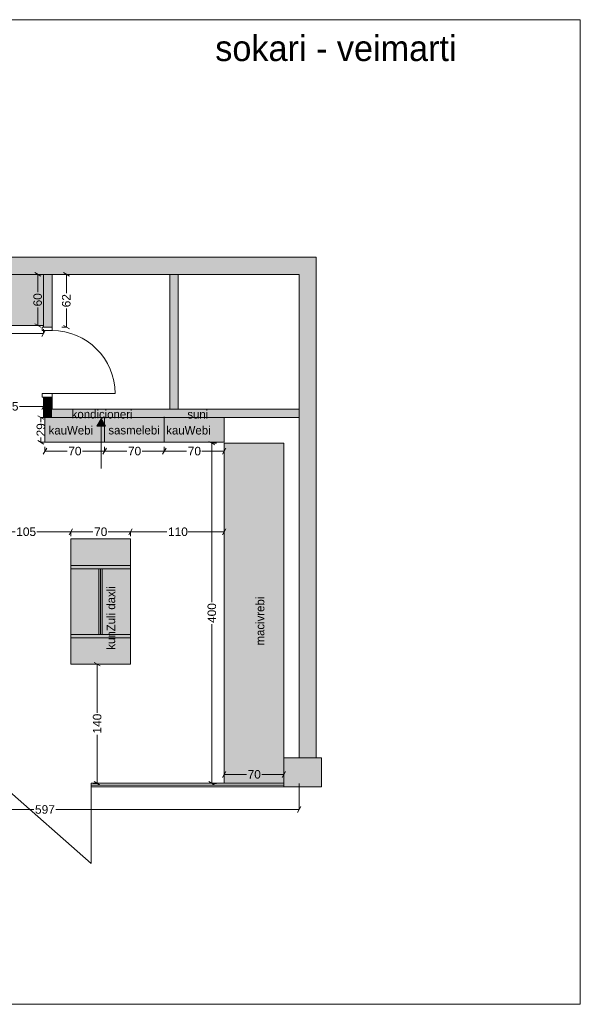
# Model space of a CAD drawing. Header units: millimetres. Extents: x 989922 to 1002969, y -232042 to -220492.
# Tile 2 of 2: x 996394 to 1002969, y -232042 to -220492. Entities that reach past the tile are written whole.
import ezdxf

# ---------------------------------------------------------------- set-up
doc = ezdxf.new("R2010")
doc.units = ezdxf.units.MM
doc.header["$MEASUREMENT"] = 0
for name, color, linetype, lineweight in [('Interior - Partition_Pen_No__1', 7, 'Continuous', 0), ('New_Archicad Doors_Pen_No__1', 7, 'Continuous', 0), ('New_Archicad Doors_Pen_No__27', 7, 'Continuous', 0), ('New_Drawing & Figure_Pen_No__1', 7, 'Continuous', 0), ('New_Drawing & Figure_Pen_No__20', 1, 'Continuous', 0), ('New_Structural - Bearing_Pen_No__27', 7, 'Continuous', 0), ('New_Structural - Bearing_Pen_No__42', 8, 'Continuous', 0), ('New_ZAROSLI_Pen_No__1', 7, 'Continuous', 0)]:
    doc.layers.add(name, color=color, linetype=linetype, lineweight=lineweight)
for name, color, linetype, lineweight, true_color in [('Interior - Partition_Pen_No__165', 7, 'Continuous', 0, 0x80d6ff), ('New_Drawing & Figure_Pen_No__103', 7, 'Continuous', 0, 0xffcc99), ('New_Drawing & Figure_Pen_No__109', 7, 'Continuous', 0, 0xb4e4dc), ('New_Drawing & Figure_Pen_No__180', 7, 'Continuous', 0, 0xd6cda7)]:
    doc.layers.add(name, color=color, linetype=linetype, lineweight=lineweight, true_color=true_color)
for name, color, linetype in [('New_Archicad Doors', 7, 'Continuous'), ('New_Drawing & Figure', 7, 'Continuous'), ('New_Structural - Bearing', 7, 'Continuous'), ('New_ZAROSLI', 7, 'Continuous')]:
    doc.layers.add(name, color=color, linetype=linetype)
doc.styles.add('GENERATED_STYLE_2', font='arial.ttf')
doc.styles.add('GENERATED_STYLE_3', font='txt')
doc.dimstyles.new('GENERATED_STYLE__1', dxfattribs={"dimtxt": 100, "dimasz": 53.2, "dimexe": 0.18, "dimexo": 300, "dimgap": 0, "dimtad": 0, "dimtih": 1, "dimtoh": 1, "dimdec": 0, "dimlfac": 0.1, "dimzin": 0, "dimdsep": 46, "dimtxsty": 'GENERATED_STYLE_2', "dimblk": 'ARROWHEAD_2', "dimblk1": 'ARROWHEAD_2', "dimblk2": 'ARROWHEAD_2', "dimcen": 0.09, "dimclrd": 7, "dimclre": 7, "dimclrt": 7, "dimadec": 0, "dimazin": 0, "dimtfac": 1, "dimtdec": 4, "dimtmove": 0, "dimatfit": 3, "dimfxl": 1, "dimtolj": 1, "dimtzin": 0, "dimarcsym": 0})
doc.dimstyles.new('GENERATED_STYLE__2', dxfattribs={"dimtxt": 100, "dimasz": 53.2, "dimexe": 0.18, "dimexo": 300, "dimgap": 0, "dimtad": 0, "dimdec": 0, "dimlfac": 0.1, "dimzin": 0, "dimdsep": 46, "dimtxsty": 'GENERATED_STYLE_2', "dimblk": 'ARROWHEAD_2', "dimblk1": 'ARROWHEAD_2', "dimblk2": 'ARROWHEAD_2', "dimcen": 0.09, "dimclrd": 7, "dimclre": 7, "dimclrt": 7, "dimadec": 0, "dimazin": 0, "dimtfac": 1, "dimtdec": 4, "dimtmove": 0, "dimatfit": 3, "dimfxl": 1, "dimtolj": 1, "dimtzin": 0, "dimarcsym": 0})

# ---------------------------------------------------------------- blocks, each defined once
blk = doc.blocks.new('Wall_40', base_point=(993663, -223280))
at = {"layer": 'New_Structural - Bearing_Pen_No__42', "linetype": 'Continuous', "lineweight": 0, "true_color": 0x7f7f7f}
for points in [[(999673, -223280), (993923, -223280), (993923, -223480), (999673, -223480)], [(999673, -223480), (999873, -223480), (999873, -223280)], [(999673, -223280), (999673, -223480), (999873, -223280)]]:
    blk.add_hatch(color=8, dxfattribs=at).paths.add_polyline_path(points)
at = {"layer": 'New_Structural - Bearing_Pen_No__27', "color": 7, "linetype": 'Continuous', "lineweight": 0, "flags": 128}
for points in [[(999873, -223280), (993923, -223280)], [(999873, -223280), (999873, -223480)], [(993923, -223480), (999673, -223480)]]:
    blk.add_lwpolyline(points, dxfattribs=at)
blk = doc.blocks.new('Wall_41', base_point=(999873, -223280))
at = {"layer": 'New_Structural - Bearing_Pen_No__42', "linetype": 'Continuous', "lineweight": 0, "true_color": 0x7f7f7f}
blk.add_hatch(color=8, dxfattribs=at).paths.add_polyline_path([(999673, -223480), (999673, -229150), (999873, -229150), (999873, -223480)])
at = {"layer": 'New_Structural - Bearing_Pen_No__27', "color": 7, "linetype": 'Continuous', "lineweight": 0, "flags": 128}
for points in [[(999673, -223480), (999673, -229150)], [(999873, -229150), (999873, -223480)], [(999673, -229150), (999873, -229150)]]:
    blk.add_lwpolyline(points, dxfattribs=at)
blk = doc.blocks.new('Wall_43', base_point=(999933, -229150))
at = {"layer": 'New_Structural - Bearing_Pen_No__42', "linetype": 'Continuous', "lineweight": 0, "true_color": 0x7f7f7f}
blk.add_hatch(color=8, dxfattribs=at).paths.add_polyline_path([(999493, -229150), (999493, -229490), (999933, -229490), (999933, -229150)])
at = {"layer": 'New_Structural - Bearing_Pen_No__27', "color": 7, "linetype": 'Continuous', "lineweight": 0, "flags": 128}
for points in [[(999493, -229150), (999493, -229490)], [(999933, -229150), (999493, -229150)], [(999933, -229490), (999933, -229150)], [(999493, -229490), (999933, -229490)]]:
    blk.add_lwpolyline(points, dxfattribs=at)
blk = doc.blocks.new('Wall_44', base_point=(999673, -225160))
at = {"layer": 'New_Structural - Bearing_Pen_No__42', "linetype": 'Continuous', "lineweight": 0, "true_color": 0x7f7f7f}
for points in [[(996773, -225060), (996673, -225060), (996673, -225160)], [(996773, -225060), (996673, -225160), (996773, -225160)], [(996773, -225160), (999673, -225160), (999673, -225060), (996773, -225060)]]:
    blk.add_hatch(color=8, dxfattribs=at).paths.add_polyline_path(points)
at = {"layer": 'New_Structural - Bearing_Pen_No__27', "color": 7, "linetype": 'Continuous', "lineweight": 0, "flags": 128}
for points in [[(996673, -225160), (996673, -225060)], [(999673, -225060), (996773, -225060)], [(999673, -225060), (999673, -225160)], [(996673, -225160), (999673, -225160)]]:
    blk.add_lwpolyline(points, dxfattribs=at)
blk = doc.blocks.new('Door 27_9')
at = {"layer": 'New_Archicad Doors_Pen_No__1', "color": 7, "linetype": 'Continuous', "lineweight": 0}
for p, q in [((370, 0), (370, 740)), ((-370, 0), (-410, 0)), ((-410, 0), (-410, -115)), ((-370, -115), (-370, 0)), ((410, 0), (370, 0)), ((370, 0), (370, -115)), ((410, -115), (410, 0)), ((-410, -115), (-370, -115)), ((370, -115), (410, -115))]:
    blk.add_line(p, q, dxfattribs=at)
blk.add_arc((370, 0), 740, 90, 180, dxfattribs=at)
at = {"layer": 'New_Archicad Doors_Pen_No__27', "color": 7, "linetype": 'Continuous', "lineweight": 0}
for p, q in [((-410, 0), (-447, 0)), ((-410, 0), (-447, 0)), ((-410, 0), (-410, -100)), ((-410, 0), (-410, -100)), ((410, 0), (410, -100)), ((410, 0), (410, -100)), ((410, 0), (447, 0)), ((410, 0), (447, 0)), ((-410, -100), (-447, -100)), ((-410, -100), (-447, -100)), ((410, -100), (447, -100)), ((410, -100), (447, -100))]:
    blk.add_line(p, q, dxfattribs=at)
blk = doc.blocks.new('Wall_45', base_point=(996673, -225160))
at = {"layer": 'New_Structural - Bearing_Pen_No__42', "linetype": 'Continuous', "lineweight": 0, "true_color": 0x7f7f7f}
for points in [[(996773, -223480), (996673, -223480), (996673, -224099), (996773, -224099)], [(996673, -225060), (996773, -225060), (996773, -224919), (996673, -224919)]]:
    blk.add_hatch(color=8, dxfattribs=at).paths.add_polyline_path(points)
at = {"layer": 'New_Structural - Bearing_Pen_No__27', "color": 7, "linetype": 'Continuous', "lineweight": 0}
for p, q in [((996673, -224099), (996673, -224062)), ((996773, -224099), (996773, -224062)), ((996773, -224099), (996673, -224099)), ((996673, -224919), (996673, -224956)), ((996773, -224919), (996673, -224919)), ((996773, -224919), (996773, -224956))]:
    blk.add_line(p, q, dxfattribs=at)
at = {"layer": 'New_Structural - Bearing_Pen_No__27', "color": 7, "linetype": 'Continuous', "lineweight": 0, "flags": 128}
for points in [[(996773, -223480), (996673, -223480)], [(996673, -223480), (996673, -224099)], [(996773, -224099), (996773, -223480)], [(996673, -224919), (996673, -225060)], [(996773, -225060), (996773, -224919)]]:
    blk.add_lwpolyline(points, dxfattribs=at)
at = {"layer": 'New_Archicad Doors', "color": 21, "linetype": 'Continuous', "lineweight": 0, "true_color": 0xff9955, "zscale": 1000, "rotation": 270}
blk.add_blockref('Door 27_9', (996773, -224509), dxfattribs=at)
blk = doc.blocks.new('Wall_46', base_point=(998253, -223480))
at = {"layer": 'New_Structural - Bearing_Pen_No__42', "linetype": 'Continuous', "lineweight": 0, "true_color": 0x7f7f7f}
blk.add_hatch(color=8, dxfattribs=at).paths.add_polyline_path([(998153, -223480), (998153, -225060), (998253, -225060), (998253, -223480)])
at = {"layer": 'New_Structural - Bearing_Pen_No__27', "color": 7, "linetype": 'Continuous', "lineweight": 0, "flags": 128}
for points in [[(998153, -223480), (998153, -225060)], [(998253, -223480), (998153, -223480)], [(998253, -225060), (998253, -223480)], [(998153, -225060), (998253, -225060)]]:
    blk.add_lwpolyline(points, dxfattribs=at)
blk = doc.blocks.new('Line_2', base_point=(997350, -225756))
at = {"layer": 'New_Drawing & Figure_Pen_No__20', "linetype": 'Continuous', "lineweight": 0}
blk.add_hatch(color=1, dxfattribs=at).paths.add_polyline_path([(997350, -225174), (997300, -225260), (997400, -225260)])
at = {"layer": 'New_Drawing & Figure_Pen_No__1', "color": 7, "linetype": 'Continuous', "lineweight": 0}
blk.add_line((997350, -225756), (997350, -225260), dxfattribs=at)
at = {"layer": 'New_Drawing & Figure_Pen_No__20', "color": 1, "linetype": 'Continuous', "lineweight": 0}
for p, q in [((997350, -225174), (997300, -225260)), ((997350, -225174), (997400, -225260)), ((997400, -225260), (997300, -225260))]:
    blk.add_line(p, q, dxfattribs=at)
blk = doc.blocks.new('*D135')
at = {"layer": 'New_ZAROSLI_Pen_No__1', "color": 7, "linetype": 'Continuous', "lineweight": 0, "transparency": 16777216}
for p, q in [((996941, -223480), (996889, -223480)), ((996976, -223500), (996906, -223459)), ((996941, -223699), (996941, -223480)), ((996941, -224099), (996941, -223880)), ((996941, -224099), (996889, -224099)), ((996906, -224079), (996976, -224120))]:
    blk.add_line(p, q, dxfattribs=at)
at = {"layer": 'New_ZAROSLI_Pen_No__1', "color": 7, "lineweight": 0, "transparency": 16777216, "insert": (996991, -223866), "char_height": 100, "attachment_point": 7, "rotation": 90, "style": 'GENERATED_STYLE_2'}
blk.add_mtext('\\A1;{\\pql;\\fArial|b0|i0|c204|p0;\\W1.000000;62}', dxfattribs=at)
blk = doc.blocks.new('ARROWHEAD_2')
at = {"color": 0, "linetype": 'Continuous', "lineweight": 0}
for p, q in [((0, 0), (-1, 0)), ((-0.38, -0.66), (0.38, 0.66))]:
    blk.add_line(p, q, dxfattribs=at)
blk = doc.blocks.new('*D137')
at = {"layer": 'New_ZAROSLI_Pen_No__1', "color": 7, "linetype": 'Continuous', "lineweight": 0, "transparency": 16777216}
for p, q in [((995927, -225029), (995927, -224976)), ((995947, -224994), (995907, -225064)), ((995927, -225029), (996210, -225029)), ((996390, -225029), (996673, -225029)), ((996653, -225064), (996693, -224994)), ((996673, -225081), (996673, -225029))]:
    blk.add_line(p, q, dxfattribs=at)
at = {"layer": 'New_ZAROSLI_Pen_No__1', "color": 7, "lineweight": 0, "transparency": 16777216, "insert": (996224, -225079), "char_height": 100, "attachment_point": 7, "style": 'GENERATED_STYLE_2'}
blk.add_mtext('\\A1;{\\pql;\\fArial|b0|i0|c204|p0;\\W1.000000;75}', dxfattribs=at)
blk = doc.blocks.new('*D141')
at = {"layer": 'New_ZAROSLI_Pen_No__1', "color": 7, "linetype": 'Continuous', "lineweight": 0, "transparency": 16777216}
for p, q in [((994743, -224139), (994703, -224209)), ((994723, -224174), (994723, -224122)), ((994723, -224174), (995569, -224174)), ((995826, -224174), (996673, -224174)), ((996653, -224209), (996693, -224139)), ((996673, -224174), (996673, -224122))]:
    blk.add_line(p, q, dxfattribs=at)
at = {"layer": 'New_ZAROSLI_Pen_No__1', "color": 7, "lineweight": 0, "transparency": 16777216, "insert": (995583, -224224), "char_height": 100, "attachment_point": 7, "style": 'GENERATED_STYLE_2'}
blk.add_mtext('\\A1;{\\pql;\\fArial|b0|i0|c204|p0;\\W1.000000;195}', dxfattribs=at)
blk = doc.blocks.new('*D177')
at = {"layer": 'New_ZAROSLI_Pen_No__1', "color": 7, "linetype": 'Continuous', "lineweight": 0, "transparency": 16777216}
for p, q in [((996640, -223500), (996570, -223459)), ((996605, -223689), (996605, -223480)), ((996658, -223480), (996605, -223480)), ((996605, -224080), (996605, -223870)), ((996570, -224059), (996640, -224100)), ((996658, -224080), (996605, -224080))]:
    blk.add_line(p, q, dxfattribs=at)
at = {"layer": 'New_ZAROSLI_Pen_No__1', "color": 7, "lineweight": 0, "transparency": 16777216, "insert": (996655, -223856), "char_height": 100, "attachment_point": 7, "rotation": 90, "style": 'GENERATED_STYLE_2'}
blk.add_mtext('\\A1;{\\pql;\\fArial|b0|i0|c204|p0;\\W1.000000;60}', dxfattribs=at)
blk = doc.blocks.new('*D185')
at = {"layer": 'New_ZAROSLI_Pen_No__1', "color": 7, "linetype": 'Continuous', "lineweight": 0, "transparency": 16777216}
for p, q in [((998813, -229311), (998773, -229381)), ((998793, -229346), (999053, -229346)), ((998793, -229399), (998793, -229346)), ((999233, -229346), (999493, -229346)), ((999473, -229381), (999513, -229311)), ((999493, -229399), (999493, -229346))]:
    blk.add_line(p, q, dxfattribs=at)
at = {"layer": 'New_ZAROSLI_Pen_No__1', "color": 7, "lineweight": 0, "transparency": 16777216, "insert": (999067, -229396), "char_height": 100, "attachment_point": 7, "style": 'GENERATED_STYLE_2'}
blk.add_mtext('\\A1;{\\pql;\\fArial|b0|i0|c204|p0;\\W1.000000;70}', dxfattribs=at)
blk = doc.blocks.new('*D186')
at = {"layer": 'New_ZAROSLI_Pen_No__1', "color": 7, "linetype": 'Continuous', "lineweight": 0, "transparency": 16777216}
for p, q in [((997338, -228073), (997268, -228033)), ((997303, -228623), (997303, -228053)), ((997392, -228053), (997303, -228053)), ((997303, -229450), (997303, -228880)), ((997303, -229450), (997251, -229450)), ((997268, -229429), (997338, -229470))]:
    blk.add_line(p, q, dxfattribs=at)
at = {"layer": 'New_ZAROSLI_Pen_No__1', "color": 7, "lineweight": 0, "transparency": 16777216, "insert": (997353, -228866), "char_height": 100, "attachment_point": 7, "rotation": 90, "style": 'GENERATED_STYLE_2'}
blk.add_mtext('\\A1;{\\pql;\\fArial|b0|i0|c204|p0;\\W1.000000;140}', dxfattribs=at)
blk = doc.blocks.new('*D187')
at = {"layer": 'New_ZAROSLI_Pen_No__1', "color": 7, "linetype": 'Continuous', "lineweight": 0, "transparency": 16777216}
for p, q in [((993703, -229758), (993703, -229450)), ((999673, -229758), (999673, -229450)), ((993723, -229723), (993683, -229793)), ((993703, -229758), (996559, -229758)), ((996816, -229758), (999673, -229758)), ((999653, -229793), (999693, -229723))]:
    blk.add_line(p, q, dxfattribs=at)
at = {"layer": 'New_ZAROSLI_Pen_No__1', "color": 7, "lineweight": 0, "transparency": 16777216, "insert": (996573, -229808), "char_height": 100, "attachment_point": 7, "style": 'GENERATED_STYLE_2'}
blk.add_mtext('\\A1;{\\pql;\\fArial|b0|i0|c204|p0;\\W1.000000;597}', dxfattribs=at)
blk = doc.blocks.new('*D261')
at = {"layer": 'New_ZAROSLI_Pen_No__1', "color": 7, "linetype": 'Continuous', "lineweight": 0, "transparency": 16777216}
for p, q in [((998683, -225480), (998613, -225439)), ((998648, -227326), (998648, -225460)), ((998701, -225460), (998648, -225460)), ((998648, -229450), (998648, -227583)), ((998613, -229429), (998683, -229470)), ((998701, -229450), (998648, -229450))]:
    blk.add_line(p, q, dxfattribs=at)
at = {"layer": 'New_ZAROSLI_Pen_No__1', "color": 7, "lineweight": 0, "transparency": 16777216, "insert": (998698, -227569), "char_height": 100, "attachment_point": 7, "rotation": 90, "style": 'GENERATED_STYLE_2'}
blk.add_mtext('\\A1;{\\pql;\\fArial|b0|i0|c204|p0;\\W1.000000;400}', dxfattribs=at)
blk = doc.blocks.new('*D262')
at = {"layer": 'New_ZAROSLI_Pen_No__1', "color": 7, "linetype": 'Continuous', "lineweight": 0, "transparency": 16777216}
for p, q in [((996678, -225180), (996608, -225139)), ((996643, -225214), (996643, -225160)), ((996696, -225160), (996643, -225160)), ((996608, -225429), (996678, -225470)), ((996643, -225450), (996643, -225395)), ((996696, -225450), (996643, -225450))]:
    blk.add_line(p, q, dxfattribs=at)
at = {"layer": 'New_ZAROSLI_Pen_No__1', "color": 7, "lineweight": 0, "transparency": 16777216, "insert": (996693, -225381), "char_height": 100, "attachment_point": 7, "rotation": 90, "style": 'GENERATED_STYLE_2'}
blk.add_mtext('\\A1;{\\pql;\\fArial|b0|i0|c204|p0;\\W1.000000;29}', dxfattribs=at)
blk = doc.blocks.new('*D263')
at = {"layer": 'New_ZAROSLI_Pen_No__1', "color": 7, "linetype": 'Continuous', "lineweight": 0, "transparency": 16777216}
for p, q in [((996710, -225519), (996669, -225589)), ((996689, -225554), (996689, -225502)), ((996689, -225554), (996949, -225554)), ((997130, -225554), (997389, -225554)), ((997410, -225519), (997369, -225589)), ((997389, -225554), (997389, -225502))]:
    blk.add_line(p, q, dxfattribs=at)
at = {"layer": 'New_ZAROSLI_Pen_No__1', "color": 7, "lineweight": 0, "transparency": 16777216, "insert": (996963, -225604), "char_height": 100, "attachment_point": 7, "style": 'GENERATED_STYLE_2'}
blk.add_mtext('\\A1;{\\pql;\\fArial|b0|i0|c204|p0;\\W1.000000;70}', dxfattribs=at)
blk = doc.blocks.new('*D264')
at = {"layer": 'New_ZAROSLI_Pen_No__1', "color": 7, "linetype": 'Continuous', "lineweight": 0, "transparency": 16777216}
for p, q in [((997410, -225519), (997369, -225589)), ((997389, -225554), (997389, -225502)), ((997389, -225554), (997649, -225554)), ((997830, -225554), (998089, -225554)), ((998110, -225519), (998069, -225589)), ((998089, -225554), (998089, -225502))]:
    blk.add_line(p, q, dxfattribs=at)
at = {"layer": 'New_ZAROSLI_Pen_No__1', "color": 7, "lineweight": 0, "transparency": 16777216, "insert": (997663, -225604), "char_height": 100, "attachment_point": 7, "style": 'GENERATED_STYLE_2'}
blk.add_mtext('\\A1;{\\pql;\\fArial|b0|i0|c204|p0;\\W1.000000;70}', dxfattribs=at)
blk = doc.blocks.new('*D265')
at = {"layer": 'New_ZAROSLI_Pen_No__1', "color": 7, "linetype": 'Continuous', "lineweight": 0, "transparency": 16777216}
for p, q in [((998110, -225519), (998069, -225589)), ((998089, -225554), (998089, -225502)), ((998089, -225554), (998351, -225554)), ((998531, -225554), (998793, -225554)), ((998773, -225589), (998813, -225519)), ((998793, -225554), (998793, -225502))]:
    blk.add_line(p, q, dxfattribs=at)
at = {"layer": 'New_ZAROSLI_Pen_No__1', "color": 7, "lineweight": 0, "transparency": 16777216, "insert": (998365, -225604), "char_height": 100, "attachment_point": 7, "style": 'GENERATED_STYLE_2'}
blk.add_mtext('\\A1;{\\pql;\\fArial|b0|i0|c204|p0;\\W1.000000;70}', dxfattribs=at)
blk = doc.blocks.new('*D268')
at = {"layer": 'New_ZAROSLI_Pen_No__1', "color": 7, "linetype": 'Continuous', "lineweight": 0, "transparency": 16777216}
for p, q in [((995963, -226465), (995922, -226535)), ((997013, -226465), (996972, -226535)), ((995942, -226552), (995942, -226500)), ((995942, -226500), (996339, -226500)), ((996596, -226500), (996992, -226500)), ((996992, -226552), (996992, -226500))]:
    blk.add_line(p, q, dxfattribs=at)
at = {"layer": 'New_ZAROSLI_Pen_No__1', "color": 7, "lineweight": 0, "transparency": 16777216, "insert": (996353, -226550), "char_height": 100, "attachment_point": 7, "style": 'GENERATED_STYLE_2'}
blk.add_mtext('\\A1;{\\pql;\\fArial|b0|i0|c204|p0;\\W1.000000;105}', dxfattribs=at)
blk = doc.blocks.new('*D269')
at = {"layer": 'New_ZAROSLI_Pen_No__1', "color": 7, "linetype": 'Continuous', "lineweight": 0, "transparency": 16777216}
for p, q in [((997013, -226465), (996972, -226535)), ((997713, -226465), (997672, -226535)), ((996992, -226552), (996992, -226500)), ((996992, -226500), (997252, -226500)), ((997433, -226500), (997692, -226500)), ((997692, -226552), (997692, -226500))]:
    blk.add_line(p, q, dxfattribs=at)
at = {"layer": 'New_ZAROSLI_Pen_No__1', "color": 7, "lineweight": 0, "transparency": 16777216, "insert": (997266, -226550), "char_height": 100, "attachment_point": 7, "style": 'GENERATED_STYLE_2'}
blk.add_mtext('\\A1;{\\pql;\\fArial|b0|i0|c204|p0;\\W1.000000;70}', dxfattribs=at)
blk = doc.blocks.new('*D270')
at = {"layer": 'New_ZAROSLI_Pen_No__1', "color": 7, "linetype": 'Continuous', "lineweight": 0, "transparency": 16777216}
for p, q in [((998793, -226500), (998793, -225760)), ((997713, -226465), (997672, -226535)), ((998773, -226535), (998813, -226465)), ((997692, -226552), (997692, -226500)), ((997692, -226500), (998119, -226500)), ((998366, -226500), (998793, -226500))]:
    blk.add_line(p, q, dxfattribs=at)
at = {"layer": 'New_ZAROSLI_Pen_No__1', "color": 7, "lineweight": 0, "transparency": 16777216, "insert": (998133, -226550), "char_height": 100, "attachment_point": 7, "style": 'GENERATED_STYLE_2'}
blk.add_mtext('\\A1;{\\pql;\\fArial|b0|i0|c204|p0;\\W1.000000;110}', dxfattribs=at)

msp = doc.modelspace()

# ---------------------------------------------------------------- hatches: boundary and pattern name
at = {"layer": 'New_Drawing & Figure_Pen_No__103', "linetype": 'Continuous', "lineweight": 0, "true_color": 0xffcc99}
for points in [[(996992.3, -226892.9), (997692.3, -226892.9), (997692.3, -226932.9), (996992.3, -226932.9)], [(997322.3, -226932.9), (997362.3, -226932.9), (997362.3, -227702.9), (997322.3, -227702.9)], [(996992.3, -227702.9), (997692.3, -227702.9), (997692.3, -227742.9), (996992.3, -227742.9)]]:
    msp.add_hatch(color=31, dxfattribs=at).paths.add_polyline_path(points)
at = {"layer": 'New_Drawing & Figure_Pen_No__109', "linetype": 'Continuous', "lineweight": 0, "true_color": 0xb4e4dc}
msp.add_hatch(color=254, dxfattribs=at).paths.add_polyline_path([(998792.8, -225459.7), (999492.8, -225459.7), (999492.8, -229449.7), (998792.8, -229449.7)])
at = {"layer": 'New_Drawing & Figure_Pen_No__180', "linetype": 'Continuous', "lineweight": 0, "true_color": 0xd6cda7}
for points in [[(993922.8, -223479.7), (996672.8, -223479.7), (996672.8, -224079.7), (993922.8, -224079.7)], [(996689.4, -225159.7), (998792.8, -225159.7), (998792.8, -225449.7), (996689.4, -225449.7)], [(996992.3, -226582.9), (997692.3, -226582.9), (997692.3, -226892.9), (996992.3, -226892.9)], [(996992.3, -226932.9), (997322.3, -226932.9), (997322.3, -227702.9), (996992.3, -227702.9)], [(997692.3, -226932.9), (997362.3, -226932.9), (997362.3, -227702.9), (997692.3, -227702.9)], [(996992.3, -227742.9), (997692.3, -227742.9), (997692.3, -228052.9), (996992.3, -228052.9)]]:
    msp.add_hatch(color=9, dxfattribs=at).paths.add_polyline_path(points)

# ---------------------------------------------------------------- linework, layer by layer
at = {"layer": 'New_Drawing & Figure_Pen_No__1', "color": 7, "linetype": 'Continuous', "lineweight": 0}
for p, q in [((989922.1, -220492.4), (1002969, -220492.4)), ((1002969, -221293.2), (1002969, -220492.4)), ((1002969, -220492.4), (1002969, -232042)), ((993922.8, -224079.7), (996672.8, -224079.7)), ((996689.4, -225159.7), (998792.8, -225159.7)), ((996689.4, -225449.7), (996689.4, -225159.7)), ((997389.4, -225449.7), (997389.4, -225149.7)), ((998089.4, -225449.7), (998089.4, -225149.7)), ((998792.8, -225159.7), (998792.8, -225449.7)), ((999672.8, -225159.7), (998972.8, -225159.7)), ((999672.8, -229149.7), (999672.8, -225159.7)), ((996689.4, -225449.7), (998792.8, -225449.7)), ((998792.8, -225459.7), (998792.8, -229449.7)), ((998792.8, -225459.7), (999492.8, -225459.7)), ((999492.8, -225459.7), (999492.8, -229149.7)), ((996992.3, -226582.9), (997692.3, -226582.9)), ((996992.3, -226932.9), (996992.3, -226582.9)), ((997692.3, -226582.9), (997692.3, -226932.9)), ((997692.3, -226892.9), (996992.3, -226892.9)), ((997692.3, -226932.9), (996992.3, -226932.9)), ((996992.3, -227602.9), (996992.3, -226932.9)), ((997322.3, -226932.9), (997322.3, -227702.9)), ((997342.3, -226932.9), (997342.3, -227702.9)), ((997362.3, -226932.9), (997362.3, -227702.9)), ((997692.3, -226932.9), (997692.3, -227602.9)), ((996992.3, -228052.9), (996992.3, -227602.9)), ((997692.3, -227602.9), (997692.3, -228052.9)), ((997692.3, -227702.9), (996992.3, -227702.9)), ((997692.3, -227742.9), (996992.3, -227742.9)), ((997692.3, -228052.9), (996992.3, -228052.9)), ((997232.8, -230389.7), (996212.8, -229489.7)), ((997232.8, -229449.7), (999492.8, -229449.7)), ((997232.8, -229449.7), (997232.8, -229489.7)), ((997232.8, -229469.7), (999492.8, -229469.7)), ((997232.8, -229489.7), (999492.8, -229489.7)), ((997232.8, -229489.7), (997232.8, -230389.7)), ((998792.8, -229449.7), (999492.8, -229449.7)), ((999492.8, -229449.7), (999492.8, -229489.7)), ((1002969, -232042), (989922.1, -232042))]:
    msp.add_line(p, q, dxfattribs=at)

# ---------------------------------------------------------------- block references
at = {"layer": 'New_Drawing & Figure', "color": 7, "linetype": 'Continuous', "lineweight": 0}
msp.add_blockref('Line_2', (997349.8, -225756.5), dxfattribs=at)
at = {"layer": 'New_Structural - Bearing', "color": 7, "lineweight": 0}
for name, p in [('Wall_40', (993662.8, -223279.7)), ('Wall_45', (996672.8, -225159.7)), ('Wall_46', (998252.8, -223479.7)), ('Wall_41', (999872.8, -223279.7)), ('Wall_44', (999672.8, -225159.7)), ('Wall_43', (999932.8, -229149.7))]:
    msp.add_blockref(name, p, dxfattribs=at)

# ---------------------------------------------------------------- texts
at = {"layer": 'Interior - Partition_Pen_No__1', "color": 7, "linetype": 'Continuous', "lineweight": 0, "insert": (998687.5, -220829.6), "char_height": 300, "attachment_point": 4, "style": 'GENERATED_STYLE_3'}
msp.add_mtext('\\A1;{\\pql;\\fSanet|b0|i0|c0|p0;\\W1.000000;sokari\\fSanet|b0|i0|c0|p0;\\W1.000000; \\fSanet|b0|i0|c0|p0;\\W1.000000;-\\fSanet|b0|i0|c0|p0;\\W1.000000; \\fSanet|b0|i0|c0|p0;\\W1.000000;veimarti}', dxfattribs=at)
at = {"layer": 'Interior - Partition_Pen_No__1', "color": 7, "linetype": 'Continuous', "lineweight": 0, "char_height": 100, "attachment_point": 4, "style": 'GENERATED_STYLE_3'}
for s, insert, rotation in [('\\A1;{\\pql;\\fSanet|b0|i0|c0|p0;\\W1.000000;kauWebi}', (996733.5, -225308.6), 359.91482), ('\\A1;{\\pql;\\fSanet|b0|i0|c0|p0;\\W1.000000;kauWebi}', (998112.8, -225308.6), 359.91482), ('\\A1;{\\pql;\\fSanet|b0|i0|c0|p0;\\W1.000000;kunZuli daxli}', (997464.1, -227881.7), 90), ('\\A1;{\\pql;\\fSanet|b0|i0|c0|p0;\\W1.000000; maciv\\fSanet|b0|i0|c0|p0;\\W1.000000;rebi}', (999213.2, -227870.2), 89.91482)]:
    msp.add_mtext(s, dxfattribs=dict(at, insert=insert, rotation=rotation))
at = {"layer": 'Interior - Partition_Pen_No__1', "color": 7, "linetype": 'Continuous', "lineweight": 0, "insert": (997433.6, -225307.9), "char_height": 100, "width": 639.432, "attachment_point": 4, "rotation": 359.91482, "style": 'GENERATED_STYLE_3'}
msp.add_mtext('\\A1;{\\pql;\\fSanet|b0|i0|c0|p0;\\W1.000000;sasmelebi}', dxfattribs=at)
at = {"layer": 'Interior - Partition_Pen_No__165', "color": 141, "linetype": 'Continuous', "lineweight": 0, "true_color": 0x80d6ff, "char_height": 100, "attachment_point": 4, "rotation": 359.91482, "style": 'GENERATED_STYLE_3'}
for s, insert in [('\\A1;{\\pql;\\fSanet|b0|i0|c0|p0;\\W1.000000;kondicioneri}', (997003.6, -225120.3)), ('\\A1;{\\pql;\\fSanet|b0|i0|c0|p0;\\W1.000000;suni}', (998359.7, -225121.5))]:
    msp.add_mtext(s, dxfattribs=dict(at, insert=insert))

# ---------------------------------------------------------------- dimensions: what is measured, and where the dimension line sits
at = {"layer": 'New_ZAROSLI', "color": 7, "linetype": 'Continuous', "lineweight": 0}
for base, p1, p2, picture, middle in [((996605.3, -223479.7), (996672.8, -224079.7), (996672.8, -223479.7), '*D177', (996605.3, -223779.9)), ((996941, -223479.7), (996672.8, -224099.3), (996672.8, -223479.7), '*D135', (996941, -223789.7)), ((996643.5, -225159.7), (996689.4, -225449.7), (996689.4, -225159.7), '*D262', (996643.5, -225304.9)), ((997303.5, -228052.9), (997232.8, -229449.7), (997692.3, -228052.9), '*D186', (997303.5, -228751.6))]:
    dim = msp.add_linear_dim(base=base, p1=p1, p2=p2, angle=90, dimstyle='GENERATED_STYLE__2', dxfattribs=at)
    dim.commit()
    dim.dimension.update_dxf_attribs({"geometry": picture, "text_midpoint": middle, "dimtype": 160, "text_rotation": 90})
for base, p1, p2, picture, middle in [((996672.8, -224174.4), (994722.8, -224079.7), (996672.8, -224079.7), '*D141', (995697.6, -224174.4)), ((996672.8, -225028.5), (995926.9, -224879.7), (996672.8, -225159.7), '*D137', (996299.7, -225028.5)), ((997389.4, -225554.3), (996689.4, -225449.7), (997389.4, -225449.7), '*D263', (997039.2, -225554.3)), ((998089.4, -225554.3), (997389.4, -225449.7), (998089.4, -225449.7), '*D264', (997739.2, -225554.3)), ((998792.8, -226499.7), (997692.3, -226582.9), (998792.8, -225459.7), '*D270', (998247.4, -226499.7)), ((998792.8, -225554.3), (998089.4, -225449.7), (998792.8, -225449.7), '*D265', (998440.9, -225554.3)), ((996992.3, -226499.7), (995942.3, -226582.9), (996992.3, -226582.9), '*D268', (996467.1, -226499.7)), ((997692.3, -226499.7), (996992.3, -226582.9), (997692.3, -226582.9), '*D269', (997342.1, -226499.7)), ((999672.8, -229757.6), (993702.8, -229149.7), (999672.8, -229149.7), '*D187', (996687.6, -229757.6)), ((999492.8, -229346.3), (998792.8, -229449.7), (999492.8, -229449.7), '*D185', (999142.6, -229346.3))]:
    dim = msp.add_linear_dim(base=base, p1=p1, p2=p2, dimstyle='GENERATED_STYLE__1', dxfattribs=at)
    dim.commit()
    dim.dimension.update_dxf_attribs({"geometry": picture, "text_midpoint": middle, "dimtype": 160})
dim = msp.add_linear_dim(base=(998648, -225459.7), p1=(998792.8, -229449.7), p2=(998792.8, -225459.7), angle=90, text='400', dimstyle='GENERATED_STYLE__2', dxfattribs=at)
dim.commit()
dim.dimension.update_dxf_attribs({"geometry": '*D261', "text_midpoint": (998648, -227454.9), "dimtype": 160, "text_rotation": 90})

doc.saveas('drawing.dxf')
